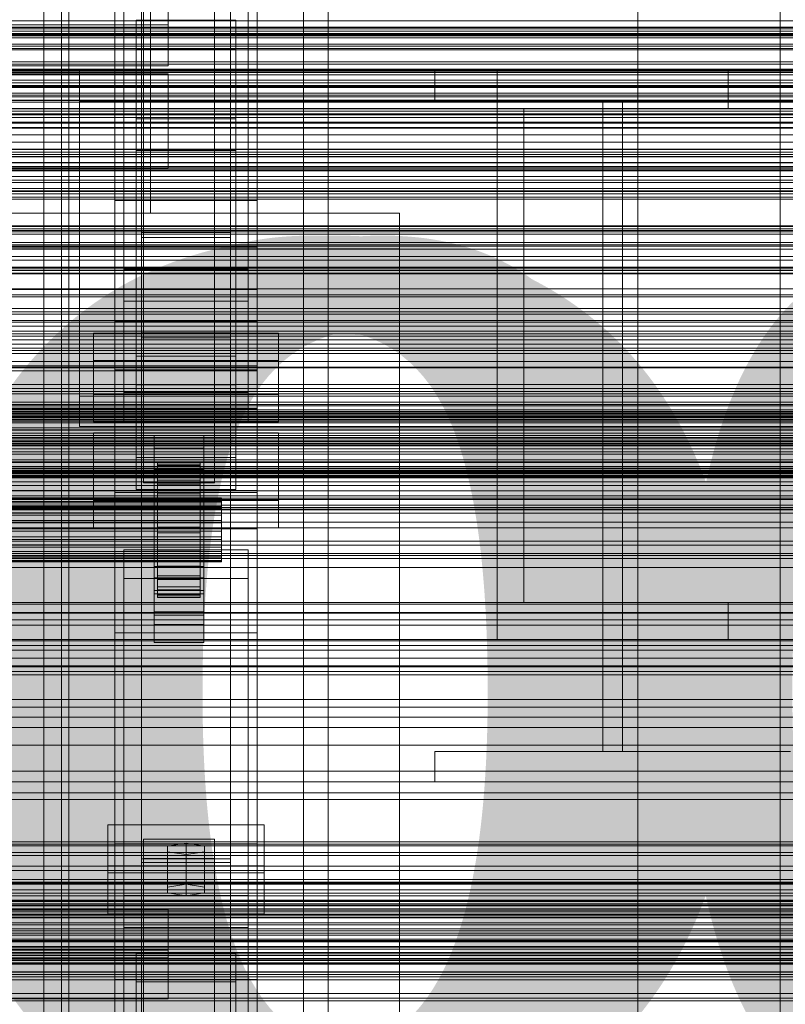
# Model space of a CAD drawing. Header units: millimetres. Extents: x -2233 to 61924, y -68080 to 6847.
# Tile 86 of 256: x 383 to 599, y -35163 to -34886. Entities that reach past the tile are written whole.
import ezdxf

# ---------------------------------------------------------------- set-up
doc = ezdxf.new("R2010")
doc.units = ezdxf.units.MM
for name, color, linetype, lineweight in [('COTAS_O', 1, 'Continuous', 0), ('COTAS_P', 1, 'Continuous', 0), ('frontal_briquetadora', 7, 'Continuous', 0), ('frontal_C01', 7, 'Continuous', 0), ('frontal_C02', 7, 'Continuous', 0), ('frontal_C03', 7, 'Continuous', 0), ('frontal_C10', 7, 'Continuous', 0), ('frontal_mezcladora', 7, 'Continuous', 0), ('frontal_secador', 7, 'Continuous', 0)]:
    doc.layers.add(name, color=color, linetype=linetype, lineweight=lineweight)
doc.dimstyles.new('R19_100', dxfattribs={"dimtxt": 250, "dimasz": 150, "dimexe": 150, "dimexo": 80, "dimgap": 100, "dimtad": 1, "dimtih": 1, "dimtoh": 1, "dimdsep": 46, "dimcen": 0.09, "dimadec": 0, "dimazin": 0, "dimtfac": 1, "dimtdec": 4, "dimtofl": 0, "dimtmove": 0, "dimatfit": 3, "dimfxl": 1, "dimtolj": 1, "dimtzin": 0, "dimarcsym": 0})

# ---------------------------------------------------------------- blocks, each defined once
blk = doc.blocks.new('DIM_R27_48')
at = {"layer": 'COTAS_P'}
for p, q in [((-1750, -34600), (-1600, -34555)), ((2600, -34600), (2450, -34555)), ((-1750, -35500), (-1750, -34600)), ((-1750, -34600), (2600, -34600)), ((-1750, -34600), (-1600, -34645)), ((2600, -34600), (2450, -34645)), ((2600, -35500), (2600, -34600))]:
    blk.add_line(p, q, dxfattribs=at)
blk.add_text('4350 P', height=250, dxfattribs=at).set_placement((425, -34500))
blk = doc.blocks.new('DIM_R27_50')
at = {"layer": 'COTAS_P'}
for p, q in [((1705.78, -34504.95), (1551.9, -34475.9)), ((-194.22, -34704.95), (1705.78, -34504.95)), ((1705.78, -34504.95), (1561.32, -34565.4)), ((1800, -35400), (1705.78, -34504.95)), ((-194.22, -34704.95), (-49.75, -34644.49)), ((-100, -35600), (-194.22, -34704.95)), ((-194.22, -34704.95), (-40.33, -34734))]:
    blk.add_line(p, q, dxfattribs=at)
blk.add_text('1910.5 P', height=250, rotation=6.009, dxfattribs=at).set_placement((745.32, -34505.49))
blk = doc.blocks.new('DIM_R27_56')
at = {"layer": 'COTAS_O'}
for p, q in [((-650, -34200), (-500, -34155)), ((650, -34200), (500, -34155)), ((-650, -34900), (-650, -34200)), ((-650, -34200), (650, -34200)), ((-650, -34200), (-500, -34245)), ((650, -34200), (500, -34245)), ((650, -34900), (650, -34200))]:
    blk.add_line(p, q, dxfattribs=at)
blk.add_text('1300 O', height=250, dxfattribs=at).set_placement((0, -34100))
blk = doc.blocks.new('DIM_R27_58')
at = {"layer": 'COTAS_O'}
for p, q in [((-1480, -35300), (-1330, -35255)), ((490, -35300), (340, -35255)), ((-1480, -36000), (-1480, -35300)), ((-1480, -35300), (490, -35300)), ((-1480, -35300), (-1330, -35345)), ((490, -35300), (340, -35345)), ((490, -36000), (490, -35300))]:
    blk.add_line(p, q, dxfattribs=at)
blk.add_text('1970 O', height=250, dxfattribs=at).set_placement((-495, -35200))
blk = doc.blocks.new('DIM_R27_60')
at = {"layer": 'COTAS_O'}
for p, q in [((-1400, -35300), (-1250, -35255)), ((1400, -35300), (1250, -35255)), ((-1400, -36000), (-1400, -35300)), ((-1400, -35300), (1400, -35300)), ((-1400, -35300), (-1250, -35345)), ((1400, -35300), (1250, -35345)), ((1400, -36000), (1400, -35300))]:
    blk.add_line(p, q, dxfattribs=at)
blk.add_text('2800 O', height=250, dxfattribs=at).set_placement((0, -35200))
blk = doc.blocks.new('DIM_R27_61')
at = {"layer": 'COTAS_P'}
for p, q in [((-305, -34680), (395, -34680)), ((395, -34680), (350, -34830)), ((395, -36000), (395, -34680)), ((395, -34680), (440, -34830)), ((395, -36000), (350, -35850)), ((395, -36000), (440, -35850)), ((-305, -36000), (395, -36000))]:
    blk.add_line(p, q, dxfattribs=at)
blk.add_text('1320 P', height=250, rotation=90, dxfattribs=at).set_placement((295, -35340))
blk = doc.blocks.new('DIM_R27_62')
at = {"layer": 'COTAS_P'}
for p, q in [((-305, -35300), (-155, -35255)), ((345, -35300), (195, -35255)), ((-305, -36000), (-305, -35300)), ((-305, -35300), (345, -35300)), ((-305, -35300), (-155, -35345)), ((345, -35300), (195, -35345)), ((345, -36000), (345, -35300))]:
    blk.add_line(p, q, dxfattribs=at)
blk.add_text('650 P', height=250, dxfattribs=at).set_placement((20, -35200))

msp = doc.modelspace()

# ---------------------------------------------------------------- linework, layer by layer
at = {"layer": 'frontal_briquetadora'}
for p, q in [((410, -34940), (410, -34760)), ((420, -34940), (420, -34760)), ((-490, -34940), (490, -34940)), ((320, -34940), (490, -34940)), ((410, -34940), (420, -34940)), ((490, -35980), (490, -34940)), ((340, -34950), (490, -34950)), ((490, -35980), (490, -34950))]:
    msp.add_line(p, q, dxfattribs=at)
at = {"layer": 'frontal_C01'}
for p, q in [((390, -35975), (390, -34599.343)), ((397, -35975), (397, -34599.343)), ((463, -35975), (463, -34599.343)), ((470, -35975), (470, -34599.343)), ((410, -34970.428), (410, -34646.889)), ((450, -34646.889), (450, -34970.428)), ((410, -35018.576), (410, -34695.038)), ((450, -35018.576), (450, -34695.038)), ((410, -35019.521), (410, -34695.982)), ((450, -34695.982), (450, -35019.521)), ((417.5, -35304.951), (417.5, -34702.151)), ((442.5, -34702.151), (442.5, -35304.951)), ((412.5, -34990.458), (412.5, -34711.197)), ((447.5, -34711.197), (447.5, -34990.458)), ((412.5, -34998.546), (412.5, -34719.286)), ((447.5, -34998.546), (447.5, -34719.286)), ((417.5, -35331.131), (417.5, -34728.332)), ((442.5, -35331.131), (442.5, -34728.332)), ((410, -35058.04), (410, -34734.501)), ((450, -35058.04), (450, -34734.501)), ((425, -34873.219), (425, -34886.916)), ((416, -34893.741), (416, -34885.653)), ((416, -34885.653), (444, -34885.653)), ((416, -34980.234), (416, -34885.653)), ((425, -34898.471), (425, -34884.775)), ((444, -34885.653), (444, -34893.741)), ((444, -34885.653), (444, -34980.234)), ((425, -34886.916), (-425, -34886.916)), ((425, -34898.471), (425, -34886.916)), ((444, -34893.741), (416, -34893.741)), ((416, -34893.741), (416, -34988.322)), ((444, -34988.322), (444, -34893.741)), ((-425, -34898.471), (425, -34898.471)), ((450, -34970.428), (410, -34970.428)), ((410, -34970.428), (410, -35018.576)), ((410, -35293.967), (410, -34970.428)), ((450, -35018.576), (450, -34970.428)), ((450, -34970.428), (450, -35293.967)), ((404, -34990.98), (404, -34973.724)), ((404, -34973.724), (456, -34973.724)), ((404, -34981.428), (404, -34973.724)), ((456, -34973.724), (456, -34990.98)), ((456, -34973.724), (456, -34981.428)), ((444, -34980.234), (416, -34980.234)), ((416, -34980.234), (416, -34988.322)), ((444, -34988.322), (444, -34980.234)), ((456, -34981.428), (404, -34981.428)), ((404, -34981.428), (404, -34998.684)), ((456, -34998.684), (456, -34981.428)), ((-450, -34984.295), (450, -34984.295)), ((450, -34984.295), (450, -34995.08)), ((450, -34984.295), (450, -35017.999)), ((416, -34988.322), (444, -34988.322)), ((456, -34990.98), (404, -34990.98)), ((404, -34990.98), (404, -34998.684)), ((447.5, -34990.458), (412.5, -34990.458)), ((412.5, -34990.458), (412.5, -34998.546)), ((447.5, -34998.546), (447.5, -34990.458)), ((456, -34998.684), (456, -34990.98)), ((450, -34995.08), (-450, -34995.08)), ((450, -35028.784), (450, -34995.08)), ((404, -34998.684), (456, -34998.684)), ((412.5, -34998.546), (447.5, -34998.546)), ((450, -35017.999), (-450, -35017.999)), ((410, -35018.576), (450, -35018.576)), ((410, -35342.115), (410, -35018.576)), ((450, -35019.521), (410, -35019.521)), ((410, -35019.521), (410, -35058.04)), ((410, -35343.06), (410, -35019.521)), ((450, -35028.784), (450, -35017.999)), ((450, -35342.115), (450, -35018.576)), ((450, -35058.04), (450, -35019.521)), ((450, -35019.521), (450, -35343.06)), ((-450, -35028.784), (450, -35028.784)), ((412.5, -35042.824), (412.5, -35034.736)), ((412.5, -35034.736), (447.5, -35034.736)), ((412.5, -35313.997), (412.5, -35034.736)), ((447.5, -35034.736), (447.5, -35042.824)), ((447.5, -35034.736), (447.5, -35313.997)), ((447.5, -35042.824), (412.5, -35042.824)), ((412.5, -35322.085), (412.5, -35042.824)), ((447.5, -35322.085), (447.5, -35042.824)), ((410, -35058.04), (450, -35058.04)), ((410, -35381.578), (410, -35058.04)), ((450, -35381.578), (450, -35058.04)), ((408, -35125.636), (408, -35112.155)), ((408, -35112.155), (452, -35112.155)), ((408, -35123.711), (408, -35112.155)), ((452, -35112.155), (452, -35125.636)), ((452, -35112.155), (452, -35123.711)), ((418, -35121.592), (418, -35116.199)), ((418, -35116.199), (438, -35116.199)), ((418, -35264.72), (418, -35116.199)), ((438, -35116.199), (438, -35121.592)), ((438, -35116.199), (438, -35264.72)), ((430, -35117.278), (424.804, -35118.087)), ((424.804, -35118.087), (424.804, -35119.704)), ((424.804, -35129.642), (424.804, -35118.087)), ((435.196, -35118.087), (430, -35117.278)), ((430, -35128.833), (430, -35117.278)), ((435.196, -35119.704), (435.196, -35118.087)), ((435.196, -35129.642), (435.196, -35118.087)), ((438, -35121.592), (418, -35121.592)), ((418, -35121.592), (418, -35270.113)), ((424.804, -35119.704), (430, -35120.513)), ((424.804, -35131.26), (424.804, -35119.704)), ((430, -35120.513), (435.196, -35119.704)), ((430, -35120.513), (430, -35132.069)), ((435.196, -35131.26), (435.196, -35119.704)), ((438, -35270.113), (438, -35121.592)), ((452, -35123.711), (408, -35123.711)), ((408, -35123.711), (408, -35137.191)), ((452, -35137.191), (452, -35123.711)), ((452, -35125.636), (408, -35125.636)), ((408, -35125.636), (408, -35137.191)), ((452, -35137.191), (452, -35125.636)), ((424.804, -35129.642), (430, -35128.833)), ((424.804, -35131.26), (424.804, -35129.642)), ((430, -35128.833), (435.196, -35129.642)), ((435.196, -35129.642), (435.196, -35131.26)), ((430, -35132.069), (424.804, -35131.26)), ((435.196, -35131.26), (430, -35132.069)), ((-425, -35135.832), (425, -35135.832)), ((425, -35135.832), (425, -35149.529)), ((425, -35135.832), (425, -35147.388)), ((408, -35137.191), (452, -35137.191)), ((425, -35147.388), (-425, -35147.388)), ((425, -35149.529), (-425, -35149.529)), ((416, -35156.354), (416, -35148.266)), ((416, -35148.266), (444, -35148.266)), ((416, -35244.457), (416, -35148.266)), ((425, -35161.084), (425, -35147.388)), ((425, -35161.084), (425, -35149.529)), ((444, -35148.266), (444, -35156.354)), ((444, -35148.266), (444, -35244.457)), ((444, -35156.354), (416, -35156.354)), ((416, -35156.354), (416, -35252.546)), ((444, -35252.546), (444, -35156.354)), ((-425, -35161.084), (425, -35161.084))]:
    msp.add_line(p, q, dxfattribs=at)
at = {"layer": 'frontal_C02'}
for p, q in [((390, -35975), (390, -33530.372)), ((397, -35975), (397, -33530.372)), ((463, -35975), (463, -33530.372)), ((470, -35975), (470, -33530.372)), ((390, -35975), (390, -34035.57)), ((397, -35975), (397, -34035.57)), ((463, -35975), (463, -34035.57)), ((470, -35975), (470, -34035.57)), ((417.5, -34946.786), (417.5, -34407.76)), ((442.5, -34407.76), (442.5, -34946.786)), ((417.5, -34973.672), (417.5, -34434.646)), ((442.5, -34973.672), (442.5, -34434.646)), ((410, -34936.365), (410, -34578.704)), ((450, -34578.704), (450, -34936.365)), ((410, -34984.093), (410, -34626.431)), ((450, -34984.093), (450, -34626.431)), ((410, -35117.436), (410, -34759.774)), ((450, -34759.774), (450, -35117.436)), ((412.5, -34955.758), (412.5, -34774.394)), ((447.5, -34774.394), (447.5, -34955.758)), ((412.5, -34964.7), (412.5, -34783.336)), ((447.5, -34964.7), (447.5, -34783.336)), ((410, -35155.618), (410, -34797.956)), ((450, -35155.618), (450, -34797.956)), ((390, -35975), (390, -34840.309)), ((397, -35975), (397, -34840.309)), ((463, -35975), (463, -34840.309)), ((470, -35975), (470, -34840.309)), ((418, -35009.912), (418, -34862.689)), ((438, -34862.689), (438, -35009.912)), ((418, -34868.65), (418, -35015.873)), ((438, -35015.873), (438, -34868.65)), ((-425, -34900.768), (425, -34900.768)), ((425, -34900.768), (425, -34915.909)), ((425, -34900.768), (425, -34912.223)), ((425, -34912.223), (-425, -34912.223)), ((416, -34922.355), (416, -34913.413)), ((416, -34913.413), (444, -34913.413)), ((416, -35008.764), (416, -34913.413)), ((425, -34927.364), (425, -34912.223)), ((444, -34913.413), (444, -34922.355)), ((444, -34913.413), (444, -35008.764)), ((425, -34915.909), (-425, -34915.909)), ((425, -34927.364), (425, -34915.909)), ((444, -34922.355), (416, -34922.355)), ((416, -34922.355), (416, -35017.705)), ((444, -35017.705), (444, -34922.355)), ((-425, -34927.364), (425, -34927.364)), ((450, -34936.365), (410, -34936.365)), ((410, -34936.365), (410, -34984.093)), ((410, -35294.027), (410, -34936.365)), ((450, -34984.093), (450, -34936.365)), ((450, -34936.365), (450, -35294.027)), ((442.5, -34945.388), (417.5, -34945.388)), ((417.5, -34945.388), (417.5, -34975.07)), ((417.5, -35121.685), (417.5, -34945.388)), ((417.5, -34973.672), (417.5, -34946.786)), ((417.5, -34946.786), (442.5, -34946.786)), ((442.5, -34975.07), (442.5, -34945.388)), ((442.5, -34945.388), (442.5, -35121.685)), ((442.5, -34946.786), (442.5, -34973.672)), ((-450, -34949.495), (450, -34949.495)), ((450, -34949.495), (450, -34961.417)), ((450, -34949.495), (450, -34982.905)), ((447.5, -34955.758), (412.5, -34955.758)), ((412.5, -34955.758), (412.5, -34964.7)), ((447.5, -34964.7), (447.5, -34955.758)), ((450, -34961.417), (-450, -34961.417)), ((450, -34994.827), (450, -34961.417)), ((412.5, -34964.7), (447.5, -34964.7)), ((442.5, -34973.672), (417.5, -34973.672)), ((417.5, -34975.07), (442.5, -34975.07)), ((417.5, -35151.368), (417.5, -34975.07)), ((442.5, -35151.368), (442.5, -34975.07)), ((450, -34982.905), (-450, -34982.905)), ((450, -34994.827), (450, -34982.905)), ((410, -34984.093), (450, -34984.093)), ((410, -35341.755), (410, -34984.093)), ((450, -35341.755), (450, -34984.093)), ((-450, -34994.827), (450, -34994.827)), ((404, -35020.863), (404, -35001.788)), ((404, -35001.788), (456, -35001.788)), ((404, -35009.424), (404, -35001.788)), ((421, -35006.094), (421, -35002.517)), ((421, -35002.517), (435, -35002.517)), ((421, -35042.608), (421, -35002.517)), ((435, -35002.517), (435, -35006.094)), ((435, -35002.517), (435, -35042.608)), ((456, -35001.788), (456, -35020.863)), ((456, -35001.788), (456, -35009.424)), ((435, -35006.094), (421, -35006.094)), ((421, -35006.094), (421, -35046.185)), ((435, -35046.185), (435, -35006.094)), ((456, -35009.424), (404, -35009.424)), ((404, -35009.424), (404, -35028.499)), ((444, -35008.764), (416, -35008.764)), ((416, -35008.764), (416, -35017.705)), ((438, -35009.912), (418, -35009.912)), ((418, -35009.912), (418, -35015.873)), ((422, -35020.127), (422, -35010.136)), ((422, -35010.136), (422, -35010.582)), ((422, -35010.136), (434, -35010.136)), ((422, -35010.983), (422, -35010.136)), ((422, -35020.339), (422, -35010.582)), ((422, -35010.582), (422, -35012.291)), ((422, -35010.582), (434, -35010.582)), ((422, -35020.529), (422, -35010.983)), ((422, -35010.983), (434, -35010.983)), ((422, -35013.067), (422, -35010.983)), ((434, -35010.582), (434, -35010.136)), ((434, -35010.136), (434, -35020.127)), ((434, -35010.136), (434, -35010.983)), ((434, -35012.291), (434, -35010.582)), ((434, -35010.582), (434, -35020.339)), ((434, -35010.983), (434, -35020.529)), ((434, -35010.983), (434, -35013.067)), ((438, -35015.873), (438, -35009.912)), ((444, -35017.705), (444, -35008.764)), ((456, -35028.499), (456, -35009.424)), ((421, -35015.632), (421, -35012.055)), ((421, -35012.055), (435, -35012.055)), ((421, -35052.146), (421, -35012.055)), ((422, -35021.148), (422, -35012.291)), ((422, -35012.291), (422, -35015.147)), ((422, -35012.291), (434, -35012.291)), ((422, -35021.516), (422, -35013.067)), ((422, -35013.067), (434, -35013.067)), ((422, -35016.245), (422, -35013.067)), ((434, -35015.147), (434, -35012.291)), ((434, -35012.291), (434, -35021.148)), ((434, -35013.067), (434, -35021.516)), ((434, -35013.067), (434, -35016.245)), ((435, -35012.055), (435, -35015.632)), ((435, -35012.055), (435, -35052.146)), ((418, -35015.873), (438, -35015.873)), ((435, -35015.632), (421, -35015.632)), ((421, -35015.632), (421, -35055.723)), ((422, -35022.501), (422, -35015.147)), ((422, -35015.147), (422, -35018.956)), ((422, -35015.147), (434, -35015.147)), ((422, -35023.021), (422, -35016.245)), ((422, -35016.245), (434, -35016.245)), ((422, -35020.3), (422, -35016.245)), ((434, -35018.956), (434, -35015.147)), ((434, -35015.147), (434, -35022.501)), ((434, -35016.245), (434, -35023.021)), ((434, -35016.245), (434, -35020.3)), ((435, -35055.723), (435, -35015.632)), ((416, -35017.705), (444, -35017.705)), ((422, -35024.305), (422, -35018.956)), ((422, -35018.956), (422, -35023.457)), ((422, -35018.956), (434, -35018.956)), ((434, -35023.457), (434, -35018.956)), ((434, -35018.956), (434, -35024.305)), ((-440, -35020.127), (440, -35020.127)), ((-440, -35020.339), (440, -35020.339)), ((-440, -35020.529), (440, -35020.529)), ((-440, -35021.148), (440, -35021.148)), ((-440, -35021.516), (440, -35021.516)), ((456, -35020.863), (404, -35020.863)), ((404, -35020.863), (404, -35028.499)), ((422, -35020.339), (422, -35020.127)), ((434, -35020.127), (422, -35020.127)), ((422, -35020.127), (422, -35020.529)), ((422, -35024.942), (422, -35020.3)), ((422, -35020.3), (434, -35020.3)), ((422, -35024.956), (422, -35020.3)), ((422, -35021.148), (422, -35020.339)), ((434, -35020.339), (422, -35020.339)), ((434, -35020.529), (422, -35020.529)), ((422, -35020.529), (422, -35021.516)), ((422, -35022.501), (422, -35021.148)), ((434, -35021.148), (422, -35021.148)), ((434, -35021.516), (422, -35021.516)), ((422, -35021.516), (422, -35023.021)), ((434, -35020.127), (434, -35020.339)), ((434, -35020.529), (434, -35020.127)), ((434, -35020.3), (434, -35024.942)), ((434, -35020.3), (434, -35024.956)), ((434, -35020.339), (434, -35021.148)), ((434, -35021.516), (434, -35020.529)), ((434, -35021.148), (434, -35022.501)), ((434, -35023.021), (434, -35021.516)), ((440, -35020.339), (440, -35020.127)), ((440, -35020.127), (440, -35020.529)), ((440, -35021.148), (440, -35020.339)), ((440, -35020.529), (440, -35021.516)), ((440, -35022.501), (440, -35021.148)), ((440, -35021.516), (440, -35023.021)), ((456, -35028.499), (456, -35020.863)), ((-440, -35022.501), (440, -35022.501)), ((-440, -35023.021), (440, -35023.021)), ((-440, -35024.305), (440, -35024.305)), ((-440, -35024.942), (440, -35024.942)), ((422, -35024.305), (422, -35022.501)), ((434, -35022.501), (422, -35022.501)), ((434, -35023.021), (422, -35023.021)), ((422, -35023.021), (422, -35024.942)), ((422, -35023.457), (422, -35026.437)), ((434, -35023.457), (422, -35023.457)), ((422, -35023.457), (422, -35028.344)), ((422, -35026.437), (422, -35024.305)), ((434, -35024.305), (422, -35024.305)), ((434, -35024.942), (422, -35024.942)), ((422, -35024.942), (422, -35027.148)), ((422, -35027.148), (422, -35024.956)), ((422, -35024.956), (434, -35024.956)), ((422, -35029.896), (422, -35024.956)), ((434, -35022.501), (434, -35024.305)), ((434, -35024.942), (434, -35023.021)), ((434, -35026.437), (434, -35023.457)), ((434, -35028.344), (434, -35023.457)), ((434, -35024.305), (434, -35026.437)), ((434, -35027.148), (434, -35024.942)), ((434, -35024.956), (434, -35027.148)), ((434, -35024.956), (434, -35029.896)), ((440, -35024.305), (440, -35022.501)), ((440, -35023.021), (440, -35024.942)), ((440, -35026.437), (440, -35024.305)), ((440, -35024.942), (440, -35027.148)), ((440, -35026.437), (-440, -35026.437)), ((-440, -35027.148), (440, -35027.148)), ((422, -35026.437), (434, -35026.437)), ((422, -35028.752), (422, -35026.437)), ((434, -35027.148), (422, -35027.148)), ((422, -35027.148), (422, -35029.487)), ((434, -35026.437), (434, -35028.752)), ((434, -35029.487), (434, -35027.148)), ((440, -35028.752), (440, -35026.437)), ((440, -35027.148), (440, -35029.487)), ((-440, -35028.752), (440, -35028.752)), ((-440, -35029.487), (440, -35029.487)), ((404, -35028.499), (456, -35028.499)), ((422, -35028.752), (422, -35028.344)), ((422, -35028.344), (422, -35033.284)), ((422, -35028.344), (434, -35028.344)), ((422, -35031.092), (422, -35028.752)), ((434, -35028.752), (422, -35028.752)), ((422, -35029.487), (422, -35029.896)), ((434, -35029.487), (422, -35029.487)), ((422, -35029.487), (422, -35031.802)), ((422, -35029.896), (434, -35029.896)), ((422, -35034.783), (422, -35029.896)), ((434, -35033.284), (434, -35028.344)), ((434, -35028.344), (434, -35028.752)), ((434, -35028.752), (434, -35031.092)), ((434, -35029.896), (434, -35029.487)), ((434, -35031.802), (434, -35029.487)), ((434, -35029.896), (434, -35034.783)), ((440, -35031.092), (440, -35028.752)), ((440, -35029.487), (440, -35031.802)), ((-440, -35031.092), (440, -35031.092)), ((-440, -35031.802), (440, -35031.802)), ((-440, -35033.298), (440, -35033.298)), ((422, -35033.298), (422, -35031.092)), ((422, -35031.092), (422, -35033.284)), ((434, -35031.092), (422, -35031.092)), ((422, -35031.802), (422, -35034.783)), ((434, -35031.802), (422, -35031.802)), ((422, -35031.802), (422, -35033.934)), ((422, -35033.284), (422, -35037.94)), ((422, -35033.284), (434, -35033.284)), ((422, -35035.219), (422, -35033.298)), ((422, -35033.298), (422, -35037.94)), ((434, -35033.298), (422, -35033.298)), ((434, -35033.284), (434, -35031.092)), ((434, -35031.092), (434, -35033.298)), ((434, -35034.783), (434, -35031.802)), ((434, -35033.934), (434, -35031.802)), ((434, -35037.94), (434, -35033.284)), ((434, -35037.94), (434, -35033.298)), ((434, -35033.298), (434, -35035.219)), ((440, -35033.298), (440, -35031.092)), ((440, -35031.802), (440, -35033.934)), ((440, -35035.219), (440, -35033.298)), ((-440, -35033.934), (440, -35033.934)), ((-440, -35035.219), (440, -35035.219)), ((-440, -35035.738), (440, -35035.738)), ((422, -35033.934), (422, -35039.284)), ((434, -35033.934), (422, -35033.934)), ((422, -35033.934), (422, -35035.738)), ((422, -35034.783), (434, -35034.783)), ((422, -35039.284), (422, -35034.783)), ((422, -35036.724), (422, -35035.219)), ((422, -35035.219), (422, -35041.995)), ((434, -35035.219), (422, -35035.219)), ((422, -35035.738), (422, -35043.092)), ((434, -35035.738), (422, -35035.738)), ((422, -35035.738), (422, -35037.091)), ((434, -35039.284), (434, -35033.934)), ((434, -35035.738), (434, -35033.934)), ((434, -35034.783), (434, -35039.284)), ((434, -35041.995), (434, -35035.219)), ((434, -35035.219), (434, -35036.724)), ((434, -35043.092), (434, -35035.738)), ((434, -35037.091), (434, -35035.738)), ((440, -35033.934), (440, -35035.738)), ((440, -35036.724), (440, -35035.219)), ((440, -35035.738), (440, -35037.091)), ((-440, -35036.724), (440, -35036.724)), ((-440, -35037.091), (440, -35037.091)), ((-440, -35037.711), (440, -35037.711)), ((-440, -35037.901), (440, -35037.901)), ((-440, -35038.112), (440, -35038.112)), ((422, -35037.711), (422, -35036.724)), ((422, -35036.724), (422, -35045.173)), ((434, -35036.724), (422, -35036.724)), ((422, -35037.091), (422, -35045.949)), ((434, -35037.091), (422, -35037.091)), ((422, -35037.091), (422, -35037.901)), ((422, -35038.112), (422, -35037.711)), ((422, -35037.711), (422, -35047.256)), ((434, -35037.711), (422, -35037.711)), ((422, -35037.901), (422, -35047.658)), ((434, -35037.901), (422, -35037.901)), ((422, -35037.901), (422, -35038.112)), ((422, -35037.94), (422, -35041.995)), ((422, -35037.94), (434, -35037.94)), ((422, -35038.112), (422, -35048.104)), ((434, -35038.112), (422, -35038.112)), ((434, -35045.173), (434, -35036.724)), ((434, -35036.724), (434, -35037.711)), ((434, -35045.949), (434, -35037.091)), ((434, -35037.901), (434, -35037.091)), ((434, -35047.256), (434, -35037.711)), ((434, -35037.711), (434, -35038.112)), ((434, -35047.658), (434, -35037.901)), ((434, -35038.112), (434, -35037.901)), ((434, -35041.995), (434, -35037.94)), ((434, -35048.104), (434, -35038.112)), ((440, -35037.711), (440, -35036.724)), ((440, -35037.091), (440, -35037.901)), ((440, -35038.112), (440, -35037.711)), ((440, -35037.901), (440, -35038.112)), ((421, -35053.157), (421, -35039.447)), ((421, -35039.447), (435, -35039.447)), ((421, -35047.083), (421, -35039.447)), ((422, -35039.284), (434, -35039.284)), ((422, -35043.092), (422, -35039.284)), ((434, -35039.284), (434, -35043.092)), ((435, -35039.447), (435, -35053.157)), ((435, -35039.447), (435, -35047.083)), ((435, -35042.608), (421, -35042.608)), ((421, -35042.608), (421, -35046.185)), ((422, -35041.995), (422, -35045.173)), ((422, -35041.995), (434, -35041.995)), ((422, -35043.092), (434, -35043.092)), ((422, -35045.949), (422, -35043.092)), ((434, -35045.173), (434, -35041.995)), ((434, -35043.092), (434, -35045.949)), ((435, -35046.185), (435, -35042.608)), ((421, -35046.185), (435, -35046.185)), ((435, -35047.083), (421, -35047.083)), ((421, -35047.083), (421, -35060.793)), ((422, -35045.173), (422, -35047.256)), ((422, -35045.173), (434, -35045.173)), ((422, -35045.949), (434, -35045.949)), ((422, -35047.658), (422, -35045.949)), ((422, -35047.256), (422, -35048.104)), ((422, -35047.256), (434, -35047.256)), ((434, -35047.256), (434, -35045.173)), ((434, -35045.949), (434, -35047.658)), ((434, -35048.104), (434, -35047.256)), ((435, -35060.793), (435, -35047.083)), ((422, -35047.658), (434, -35047.658)), ((422, -35048.104), (422, -35047.658)), ((422, -35048.104), (434, -35048.104)), ((434, -35047.658), (434, -35048.104)), ((435, -35052.146), (421, -35052.146)), ((421, -35052.146), (421, -35055.723)), ((435, -35055.723), (435, -35052.146)), ((435, -35053.157), (421, -35053.157)), ((421, -35053.157), (421, -35060.793)), ((435, -35060.793), (435, -35053.157)), ((421, -35055.723), (435, -35055.723)), ((421, -35060.793), (435, -35060.793)), ((450, -35117.436), (410, -35117.436)), ((410, -35117.436), (410, -35155.618)), ((410, -35475.098), (410, -35117.436)), ((450, -35155.618), (450, -35117.436)), ((450, -35117.436), (450, -35475.098)), ((417.5, -35151.368), (417.5, -35121.685)), ((417.5, -35121.685), (442.5, -35121.685)), ((442.5, -35121.685), (442.5, -35151.368)), ((442.5, -35122.744), (417.5, -35122.744)), ((417.5, -35122.744), (417.5, -35150.31)), ((417.5, -35598.77), (417.5, -35122.744)), ((442.5, -35150.31), (442.5, -35122.744)), ((442.5, -35122.744), (442.5, -35598.77)), ((412.5, -35140.997), (412.5, -35132.056)), ((412.5, -35132.056), (447.5, -35132.056)), ((412.5, -35313.42), (412.5, -35132.056)), ((447.5, -35132.056), (447.5, -35140.997)), ((447.5, -35132.056), (447.5, -35313.42)), ((447.5, -35140.997), (412.5, -35140.997)), ((412.5, -35322.362), (412.5, -35140.997)), ((447.5, -35322.362), (447.5, -35140.997)), ((417.5, -35150.31), (442.5, -35150.31)), ((417.5, -35626.336), (417.5, -35150.31)), ((442.5, -35151.368), (417.5, -35151.368)), ((442.5, -35626.336), (442.5, -35150.31)), ((410, -35155.618), (450, -35155.618)), ((410, -35513.28), (410, -35155.618)), ((450, -35513.28), (450, -35155.618))]:
    msp.add_line(p, q, dxfattribs=at)
at = {"layer": 'frontal_C03'}
for p, q in [((1250, -34885.8), (-1250, -34885.8)), ((1250, -34888.107), (-1250, -34888.107)), ((1250, -34888.761), (-1250, -34888.761)), ((1250, -34889.642), (-1250, -34889.642)), ((1250, -34899.448), (-1250, -34899.448)), ((1250, -34900.33), (-1250, -34900.33)), ((1250, -34900.983), (-1250, -34900.983)), ((1250, -34903.291), (-1250, -34903.291)), ((-1250, -34904.348), (1250, -34904.348)), ((1250, -34907.2), (-1250, -34907.2)), ((1250, -34908.257), (-1250, -34908.257)), ((1250, -34910.565), (-1250, -34910.565)), ((1250, -34911.218), (-1250, -34911.218)), ((1250, -34912.1), (-1250, -34912.1)), ((1250, -34921.906), (-1250, -34921.906)), ((1250, -34922.787), (-1250, -34922.787)), ((1250, -34923.441), (-1250, -34923.441)), ((1250, -34925.748), (-1250, -34925.748)), ((-1250, -34926.806), (1250, -34926.806)), ((1250, -34929.658), (-1250, -34929.658)), ((1250, -34930.715), (-1250, -34930.715)), ((1250, -34933.022), (-1250, -34933.022)), ((1250, -34933.676), (-1250, -34933.676)), ((1250, -34934.557), (-1250, -34934.557)), ((1250, -34944.364), (-1250, -34944.364)), ((1250, -34945.245), (-1250, -34945.245)), ((1250, -34945.898), (-1250, -34945.898)), ((1530, -34950.129), (-1530, -34950.129)), ((1250, -34948.206), (-1250, -34948.206)), ((-1250, -34949.263), (1250, -34949.263)), ((1250, -34952.115), (-1250, -34952.115)), ((1530, -34955.129), (-1530, -34955.129)), ((1250, -34953.173), (-1250, -34953.173)), ((1250, -34955.48), (-1250, -34955.48)), ((1270, -34955.96), (-1270, -34955.96)), ((-1270, -34956.859), (1270, -34956.859)), ((1250, -34956.134), (-1250, -34956.134)), ((1250, -34957.015), (-1250, -34957.015)), ((-1500, -34961.228), (1500, -34961.228)), ((1250, -34966.821), (-1250, -34966.821)), ((1250, -34967.703), (-1250, -34967.703)), ((1250, -34968.356), (-1250, -34968.356)), ((1500, -34970.211), (-1500, -34970.211)), ((1250, -34970.664), (-1250, -34970.664)), ((-1250, -34971.721), (1250, -34971.721)), ((-1250, -34973.155), (1250, -34973.155)), ((-1250, -34973.953), (1250, -34973.953)), ((-1250, -34974.537), (1250, -34974.537)), ((1250, -34974.573), (-1250, -34974.573)), ((1250, -34975.63), (-1250, -34975.63)), ((-1250, -34976.875), (1250, -34976.875)), ((1250, -34977.938), (-1250, -34977.938)), ((-1250, -34978.004), (1250, -34978.004)), ((1250, -34978.591), (-1250, -34978.591)), ((1250, -34979.473), (-1250, -34979.473)), ((-1250, -34981.724), (1250, -34981.724)), ((-1250, -34983.32), (1250, -34983.32)), ((-1250, -34988.167), (1250, -34988.167)), ((1250, -34989.279), (-1250, -34989.279)), ((-1250, -34990.123), (1250, -34990.123)), ((1250, -34990.16), (-1250, -34990.16)), ((1250, -34990.814), (-1250, -34990.814)), ((1250, -34993.121), (-1250, -34993.121)), ((-1250, -34994.178), (1250, -34994.178)), ((1500, -34995.334), (-1500, -34995.334)), ((-1268, -34996.141), (1268, -34996.141)), ((-1268, -34996.365), (1268, -34996.365)), ((-1268, -34996.53), (1268, -34996.53)), ((-1268, -34997.187), (1268, -34997.187)), ((-1250, -34995.768), (1250, -34995.768)), ((1250, -34997.031), (-1250, -34997.031)), ((-1268, -34997.505), (1268, -34997.505)), ((-1268, -34998.551), (1268, -34998.551)), ((-1268, -34999), (1268, -34999)), ((1250, -34997.949), (-1250, -34997.949)), ((1250, -34998.088), (-1250, -34998.088)), ((-1268, -35000.363), (1268, -35000.363)), ((-1268, -35000.913), (1268, -35000.913)), ((-1268, -35002.501), (1268, -35002.501)), ((1250, -35000.395), (-1250, -35000.395)), ((1250, -35001.049), (-1250, -35001.049)), ((1250, -35001.93), (-1250, -35001.93)), ((1530, -35005.129), (-1530, -35005.129)), ((-1500, -35004.317), (1500, -35004.317)), ((1268, -35003.114), (-1268, -35003.114)), ((-1268, -35004.818), (1268, -35004.818)), ((-1268, -35005.453), (1268, -35005.453)), ((-1250, -35004.006), (1250, -35004.006)), ((-1268, -35007.156), (1268, -35007.156)), ((-1268, -35007.77), (1268, -35007.77)), ((-1250, -35006.264), (1250, -35006.264)), ((1530, -35010.129), (-1530, -35010.129)), ((-1268, -35009.357), (1268, -35009.357)), ((-1268, -35009.907), (1268, -35009.907)), ((-1268, -35011.271), (1268, -35011.271)), ((-1268, -35011.72), (1268, -35011.72)), ((-1268, -35012.766), (1268, -35012.766)), ((-1268, -35013.083), (1268, -35013.083)), ((-1268, -35013.741), (1268, -35013.741)), ((-1268, -35013.905), (1268, -35013.905)), ((1250, -35011.737), (-1250, -35011.737)), ((-1250, -35012.322), (1250, -35012.322)), ((1250, -35012.618), (-1250, -35012.618)), ((1250, -35013.271), (-1250, -35013.271)), ((-1268, -35014.13), (1268, -35014.13)), ((-1250, -35014.503), (1250, -35014.503)), ((1250, -35015.579), (-1250, -35015.579)), ((-1250, -35016.636), (1250, -35016.636)), ((1250, -35019.488), (-1250, -35019.488)), ((-1250, -35020.147), (1250, -35020.147)), ((1250, -35020.546), (-1250, -35020.546)), ((-1250, -35022.103), (1250, -35022.103)), ((1250, -35022.853), (-1250, -35022.853)), ((1250, -35023.506), (-1250, -35023.506)), ((1250, -35024.388), (-1250, -35024.388)), ((-1250, -35026.95), (1250, -35026.95)), ((-1250, -35028.547), (1250, -35028.547)), ((-1250, -35032.266), (1250, -35032.266)), ((-1250, -35033.395), (1250, -35033.395)), ((-1250, -35035.733), (1250, -35035.733)), ((-1250, -35036.318), (1250, -35036.318)), ((-1250, -35037.115), (1250, -35037.115)), ((1250, -35050.062), (-1250, -35050.062)), ((1250, -35052.554), (-1250, -35052.554)), ((1250, -35054.381), (-1250, -35054.381)), ((-1500, -35055.95), (1500, -35055.95)), ((1250, -35061.687), (-1250, -35061.687)), ((1250, -35065.216), (-1250, -35065.216)), ((1500, -35067.358), (-1500, -35067.358)), ((1500, -35067.643), (-1500, -35067.643)), ((-1270, -35068.997), (1270, -35068.997)), ((1270, -35069.896), (-1270, -35069.896)), ((1250, -35076.838), (-1250, -35076.838)), ((-1500, -35079.051), (1500, -35079.051)), ((1250, -35081.828), (-1250, -35081.828)), ((1250, -35096.975), (-1250, -35096.975)), ((1250, -35103.087), (-1250, -35103.087)), ((-1250, -35116.939), (1250, -35116.939)), ((-1250, -35117.572), (1250, -35117.572)), ((-1250, -35118.036), (1250, -35118.036)), ((-1250, -35119.892), (1250, -35119.892)), ((1250, -35120.726), (-1250, -35120.726)), ((-1250, -35120.788), (1250, -35120.788)), ((-1250, -35123.74), (1250, -35123.74)), ((-1250, -35125.008), (1250, -35125.008)), ((-1250, -35127.542), (1250, -35127.542)), ((1570, -35128.303), (-1570, -35128.303)), ((1570, -35128.562), (-1570, -35128.562)), ((-1250, -35128.855), (1250, -35128.855)), ((-1250, -35130.407), (1250, -35130.407)), ((1570, -35131.347), (-1570, -35131.347)), ((1570, -35132.085), (-1570, -35132.085)), ((-1500, -35133.329), (1500, -35133.329)), ((-1500, -35133.553), (1500, -35133.553)), ((-1500, -35133.718), (1500, -35133.718)), ((-1500, -35134.375), (1500, -35134.375)), ((-1500, -35134.693), (1500, -35134.693)), ((-1500, -35135.739), (1500, -35135.739)), ((-1250, -35134.888), (1250, -35134.888)), ((1570, -35137.231), (-1570, -35137.231)), ((1570, -35138.335), (-1570, -35138.335)), ((-1500, -35136.188), (1500, -35136.188)), ((-1500, -35137.551), (1500, -35137.551)), ((-1500, -35138.101), (1500, -35138.101)), ((1250, -35136.619), (-1250, -35136.619)), ((-1500, -35139.689), (1500, -35139.689)), ((1500, -35140.302), (-1500, -35140.302)), ((-1250, -35141.427), (1250, -35141.427)), ((-1500, -35142.006), (1500, -35142.006)), ((-1500, -35142.641), (1500, -35142.641)), ((-1250, -35143.22), (1250, -35143.22)), ((-1570, -35145.059), (1570, -35145.059)), ((1570, -35146.361), (-1570, -35146.361)), ((-1500, -35144.345), (1500, -35144.345)), ((-1500, -35144.958), (1500, -35144.958)), ((-1500, -35146.546), (1500, -35146.546)), ((1250, -35146.472), (-1250, -35146.472)), ((-1500, -35147.096), (1500, -35147.096)), ((-1500, -35148.459), (1500, -35148.459)), ((-1500, -35148.908), (1500, -35148.908)), ((-1250, -35148.028), (1250, -35148.028)), ((-1250, -35149.759), (1250, -35149.759)), ((-1500, -35149.954), (1500, -35149.954)), ((-1500, -35150.272), (1500, -35150.272)), ((-1500, -35150.929), (1500, -35150.929)), ((-1500, -35151.093), (1500, -35151.093)), ((-1500, -35151.318), (1500, -35151.318)), ((1570, -35153.639), (-1570, -35153.639)), ((1570, -35154.941), (-1570, -35154.941)), ((1250, -35153.528), (-1250, -35153.528)), ((-1250, -35154.239), (1250, -35154.239)), ((-1250, -35155.792), (1250, -35155.792)), ((-1250, -35159.639), (1250, -35159.639)), ((-1250, -35160.906), (1250, -35160.906)), ((1570, -35161.665), (-1570, -35161.665))]:
    msp.add_line(p, q, dxfattribs=at)
at = {"layer": 'frontal_C10'}
for p, q in [((557.112, -33899.794), (557.112, -35988)), ((597.112, -35988), (597.112, -33901.658)), ((557.112, -35988), (557.112, -33910.978)), ((597.112, -35988), (597.112, -33912.842))]:
    msp.add_line(p, q, dxfattribs=at)
at = {"layer": 'frontal_mezcladora'}
for p, q in [((470, -34900), (470, -34880)), ((-750, -34900), (750, -34900)), ((-600, -34900), (600, -34900)), ((400, -34900), (750, -34900)), ((400, -34900), (400, -34908.5)), ((470, -34900), (630, -34900)), ((500, -34900), (600, -34900)), ((500, -34908.5), (500, -34900)), ((517.5, -34900), (582.5, -34900)), ((517.5, -34910.5), (517.5, -34900)), ((582.5, -34910.5), (582.5, -34900)), ((400, -34908.5), (750, -34908.5)), ((400, -34908.5), (400, -34991.5)), ((500, -34908.5), (600, -34908.5)), ((547.2, -34908.5), (552.8, -34908.5)), ((547.2, -35091.5), (547.2, -34908.5)), ((552.8, -35091.5), (552.8, -34908.5)), ((-750, -34910.5), (750, -34910.5)), ((517.5, -34910.5), (582.5, -34910.5)), ((517.5, -34910.5), (525, -34910.5)), ((517.5, -35049.5), (517.5, -34910.5)), ((525, -35049.5), (525, -34910.5)), ((400, -34991.5), (750, -34991.5)), ((400, -34991.5), (400, -35000)), ((400, -35000), (750, -35000)), ((-750, -35049.5), (750, -35049.5)), ((517.5, -35049.5), (582.5, -35049.5)), ((517.5, -35060), (517.5, -35049.5)), ((517.5, -35049.5), (525, -35049.5)), ((582.5, -35060), (582.5, -35049.5)), ((-750, -35060), (750, -35060)), ((517.5, -35060), (582.5, -35060)), ((500, -35091.5), (600, -35091.5)), ((500, -35100), (500, -35091.5)), ((547.2, -35091.5), (552.8, -35091.5)), ((500, -35100), (600, -35100))]:
    msp.add_line(p, q, dxfattribs=at)
at = {"layer": 'frontal_secador'}
for p, q in [((-1250, -34887.588), (1250, -34887.588)), ((1250, -34887.611), (-1250, -34887.611)), ((1250, -34887.728), (-1250, -34887.728)), ((-1250, -34889.387), (1250, -34889.387)), ((1250, -34889.918), (-1250, -34889.918)), ((-1250, -34890), (1250, -34890)), ((1250, -34890.588), (-1250, -34890.588)), ((1250, -34892.387), (-1250, -34892.387)), ((1250, -34893), (-1250, -34893)), ((-1250, -34893.65), (1250, -34893.65)), ((-1250, -34894), (1250, -34894)), ((1250, -34897.382), (-1250, -34897.382)), ((1250, -34898), (-1250, -34898)), ((1250, -34899.689), (-1250, -34899.689)), ((1250, -34902.485), (-1250, -34902.485)), ((1250, -34904), (-1250, -34904)), ((1250, -34904.545), (-1250, -34904.545)), ((1250, -34906.144), (-1250, -34906.144)), ((1250, -34906.709), (-1250, -34906.709)), ((-1250, -34908.142), (1250, -34908.142)), ((1250, -34908.686), (-1250, -34908.686)), ((1320, -34912), (-1320, -34912)), ((1320, -34912.273), (-1320, -34912.273)), ((1320, -34913.072), (-1320, -34913.072)), ((1250, -34912), (-1250, -34912)), ((1320, -34914.343), (-1320, -34914.343)), ((1320, -34916), (-1320, -34916)), ((1250, -34914.651), (-1250, -34914.651)), ((1250, -34915.859), (-1250, -34915.859)), ((1320, -34917.929), (-1320, -34917.929)), ((-1320, -34920), (1320, -34920)), ((1320, -34922.071), (-1320, -34922.071)), ((-1250, -34920), (1250, -34920)), ((1320, -34924), (-1320, -34924)), ((1250, -34924.141), (-1250, -34924.141)), ((1320, -34925.657), (-1320, -34925.657)), ((1320, -34926.928), (-1320, -34926.928)), ((1320, -34927.727), (-1320, -34927.727)), ((1320, -34928), (-1320, -34928)), ((1250, -34927.285), (-1250, -34927.285)), ((1250, -34928), (-1250, -34928)), ((1250, -34931.314), (-1250, -34931.314)), ((1250, -34933.856), (-1250, -34933.856)), ((1250, -34935.455), (-1250, -34935.455)), ((1250, -34936), (-1250, -34936)), ((1360, -34943.5), (-1360, -34943.5)), ((1250, -34943.75), (-1250, -34943.75)), ((1360, -34944.863), (-1360, -34944.863)), ((1360, -34948.859), (-1360, -34948.859)), ((1360, -34955.216), (-1360, -34955.216)), ((1360, -34963.5), (-1360, -34963.5)), ((1250, -34962.924), (-1250, -34962.924)), ((1360, -34973.147), (-1360, -34973.147)), ((-1360, -34983.5), (1360, -34983.5)), ((-1250, -34983.5), (1250, -34983.5)), ((1360, -34993.853), (-1360, -34993.853)), ((1360, -35003.5), (-1360, -35003.5)), ((1250, -35004.076), (-1250, -35004.076)), ((1360, -35011.784), (-1360, -35011.784)), ((1360, -35018.141), (-1360, -35018.141)), ((1360, -35022.137), (-1360, -35022.137)), ((1360, -35023.5), (-1360, -35023.5)), ((1250, -35023.25), (-1250, -35023.25)), ((1250, -35039.715), (-1250, -35039.715)), ((1250, -35052.349), (-1250, -35052.349)), ((1250, -35060.291), (-1250, -35060.291)), ((1250, -35063), (-1250, -35063)), ((-1240, -35084.711), (1240, -35084.711)), ((-1240, -35089.711), (1240, -35089.711)), ((-1400, -35100), (1400, -35100)), ((-1250, -35100), (1250, -35100)), ((-1250, -35105), (1250, -35105)), ((-1240, -35139.711), (1240, -35139.711)), ((-1240, -35144.711), (1240, -35144.711))]:
    msp.add_line(p, q, dxfattribs=at)

# ---------------------------------------------------------------- dimensions: what is measured, and where the dimension line sits
at = {"layer": 'COTAS_O'}
for p1, p2, picture, middle in [((-650, -34900), (650, -34900), 'DIM_R27_56', (0, -34200)), ((-1480, -36000), (490, -36000), 'DIM_R27_58', (-495, -35300)), ((-1400, -36000), (1400, -36000), 'DIM_R27_60', (0, -35300))]:
    dim = msp.add_aligned_dim(p1=p1, p2=p2, distance=700, text='<> O', dimstyle='R19_100', dxfattribs=at)
    dim.commit()
    dim.dimension.update_dxf_attribs({"geometry": picture, "text_midpoint": middle})
at = {"layer": 'COTAS_P'}
for p1, p2, distance, picture, middle in [((-100, -35600), (1800, -35400), 900, 'DIM_R27_50', (755.784, -34604.945)), ((-1750, -35500), (2600, -35500), 900, 'DIM_R27_48', (425, -34600)), ((-305, -36000), (-305, -34680), -700, 'DIM_R27_61', (395, -35340)), ((-305, -36000), (345, -36000), 700, 'DIM_R27_62', (20, -35300))]:
    dim = msp.add_aligned_dim(p1=p1, p2=p2, distance=distance, text='<> P', dimstyle='R19_100', dxfattribs=at)
    dim.commit()
    dim.dimension.update_dxf_attribs({"geometry": picture, "text_midpoint": middle})

doc.saveas('drawing.dxf')
